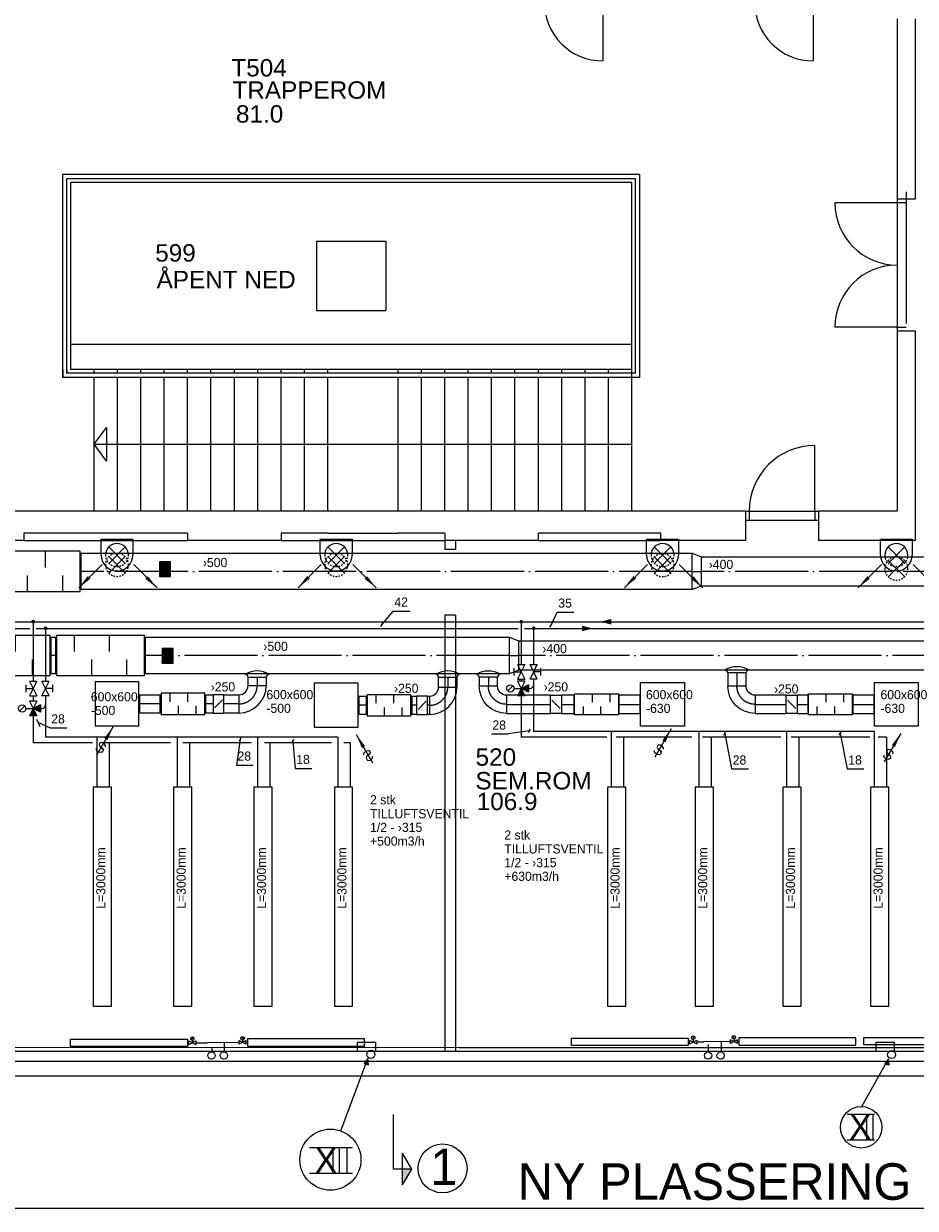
# Model space of a CAD drawing. Header units: millimetres. Extents: x 0 to 83248, y 0 to 52411.
# Tile 41 of 63: x 43549 to 55750, y 4443 to 20663. Entities that reach past the tile are written whole.
import ezdxf
from ezdxf.enums import TextEntityAlignment as Align

# ---------------------------------------------------------------- set-up
doc = ezdxf.new("R2010")
doc.units = ezdxf.units.MM
doc.header["$LTSCALE"] = 50
doc.header["$MEASUREMENT"] = 0
doc.header["$PDMODE"] = 1
for name, pattern in [('2V-CENT', [23, 20, -1.5, 0, -1.5]), ('V-GOMD', [0.8, 0.4, -0.4]), ('V-KU', [2, 1, 1]), ('V-V', [2, 1, 1])]:
    doc.linetypes.add(name, pattern=pattern)
doc.layers.get('0').update_dxf_attribs({"linetype": 'CONTINUOUS'})
for name, color, linetype in [('20605A200D001$0$832 Rominfo', 7, 'CONTINUOUS'), ('20605A200D001$0$A12-HEL1', 251, 'CONTINUOUS'), ('20605A200D001$0$A12-HEL2', 251, 'CONTINUOUS'), ('20605A200D001$0$A12-HEL3', 251, 'CONTINUOUS'), ('20605A200D001$0$A12-HEL4', 251, 'CONTINUOUS'), ('20605A200D001$0$A12-STI1', 251, 'CONTINUOUS'), ('20605A200D001$0$A24-HEL1', 251, 'CONTINUOUS'), ('20605A200D001$0$A24-HEL2', 251, 'CONTINUOUS'), ('20605A200D001$0$A24-HEL3', 251, 'CONTINUOUS'), ('20605A200D001$0$A26-STI1', 251, 'CONTINUOUS'), ('V060-', 3, 'CONTINUOUS'), ('V061-', 1, 'CONTINUOUS'), ('V070-', 3, 'CONTINUOUS'), ('V071-', 1, 'CONTINUOUS'), ('V090-', 2, 'CONTINUOUS'), ('V091', 1, 'CONTINUOUS'), ('V100-', 6, 'CONTINUOUS'), ('V101-', 1, 'CONTINUOUS'), ('V110', 1, 'CONTINUOUS'), ('V110-', 6, 'CONTINUOUS'), ('V111', 3, 'CONTINUOUS'), ('V111-', 1, 'CONTINUOUS')]:
    doc.layers.add(name, color=color, linetype=linetype)
doc.styles.add('20605A200D001$0$Arial', font='arial.ttf', dxfattribs={"height": 238.125})
doc.styles.add('FISO', font='fiso')
doc.styles.add('ISO', font='ISO')
doc.styles.add('SIMPLEX', font='SIMPLEX')

# ---------------------------------------------------------------- blocks, each defined once
blk = doc.blocks.new('VUN')
at = {"color": 0}
blk.add_circle((0, 0), 0.5, dxfattribs=at)
blk = doc.blocks.new('_SNITT2')
for p, q in [((-4.33, 2.5), (0, 5)), ((0, 5), (4.33, 2.5)), ((0, 5), (0, 0)), ((-4.33, 2.5), (4.33, 2.5)), ((0, 0), (15, 0))]:
    blk.add_line(p, q)
for points in [[(-4.33, 2.5), (0, 5), (-4.33, 2.5)], [(-4.33, 2.5), (0, 5), (0, 2.5)]]:
    blk.add_solid(points)
blk = doc.blocks.new('TLCG90', base_point=(0, 5))
at = {"color": 1, "linetype": 'V-GOMD'}
for p, q in [((-0.346, 5.346), (0.346, 4.654)), ((-0.346, 4.654), (0.346, 5.346))]:
    blk.add_line(p, q, dxfattribs=at)
blk = doc.blocks.new('V420', base_point=(455, 404.5))
blk.add_line((455, 404.5), (464, 404.5))
blk.add_solid([(455, 404.5), (459, 405), (459, 404)])
blk = doc.blocks.new('V421', base_point=(455.5, 404.5))
at = {"rotation": 180}
blk.add_blockref('V420', (464.5, 404.5), dxfattribs=at)
blk = doc.blocks.new('CCDIMF_500X400X125', base_point=(3096, 30301))
at = {"color": 0, "linetype": 'ByBlock'}
blk.add_line((3033, 30301), (3158, 30301), dxfattribs=at)
blk = doc.blocks.new('KCDIMF_500X400X125', base_point=(3096, 30301))
at = {"color": 0, "linetype": 'ByBlock'}
for p, q in [((3033, 30051), (3033, 30551)), ((3033, 30551), (3158, 30501)), ((3158, 30501), (3158, 30101)), ((3158, 30101), (3033, 30051))]:
    blk.add_line(p, q, dxfattribs=at)
blk = doc.blocks.new('3CDIMF_500X400X125', base_point=(3096, 30301))
for p in [(3033, 30301), (3158, 30301)]:
    blk.add_point(p)
at = {"color": 0, "linetype": 'ByBlock'}
blk.add_blockref('KCDIMF_500X400X125', (3096, 30301), dxfattribs=at)
at = {"color": 1, "linetype": '2V-CENT'}
blk.add_blockref('CCDIMF_500X400X125', (3096, 30301), dxfattribs=at)
at = {"style": 'SIMPLEX', "flags": 3}
blk.add_attdef('0', (3096, 30301), '', height=1, dxfattribs=at)
blk = doc.blocks.new('TAK_P', base_point=(16247.5, 22586.5))
for p, q in [((16248, 22587), (16247, 22587)), ((16247, 22587), (16247, 22586)), ((16248, 22586), (16248, 22587)), ((16247, 22586), (16248, 22586))]:
    blk.add_line(p, q)
blk = doc.blocks.new('C3A', base_point=(16246, 22590.5))
at = {"color": 0, "linetype": 'ByBlock'}
blk.add_line((16247, 22590.5), (16246, 22590.5), dxfattribs=at)
blk = doc.blocks.new('K3A', base_point=(16246, 22590.5))
at = {"color": 0, "linetype": 'ByBlock'}
for p, q in [((16246, 22591), (16247, 22591)), ((16247, 22591), (16247, 22590)), ((16247, 22590), (16246, 22590))]:
    blk.add_line(p, q, dxfattribs=at)
blk = doc.blocks.new('33A', base_point=(16246, 22590.5))
blk.add_point((16247, 22590.5))
at = {"color": 0, "linetype": 'ByBlock'}
blk.add_blockref('K3A', (16246, 22590.5), dxfattribs=at)
at = {"color": 1, "linetype": '2V-CENT'}
blk.add_blockref('C3A', (16246, 22590.5), dxfattribs=at)
at = {"style": 'SIMPLEX', "flags": 3}
blk.add_attdef('0', (16246, 22590.5), '', height=1, dxfattribs=at)
blk = doc.blocks.new('CBOJ90_PB', base_point=(86107, 31352))
at = {"color": 0, "linetype": 'ByBlock'}
blk.add_arc((86106, 31353), 1, 270, 360, dxfattribs=at)
blk = doc.blocks.new('KBOJ90_PB', base_point=(86107, 31352))
at = {"color": 0, "linetype": 'ByBlock'}
for p, q in [((86106.5, 31353), (86107.5, 31353)), ((86106, 31352.5), (86106, 31351.5))]:
    blk.add_line(p, q, dxfattribs=at)
for radius in [1.5, 0.5]:
    blk.add_arc((86106, 31353), radius, 270, 360, dxfattribs=at)
blk = doc.blocks.new('3BOJ90_PB', base_point=(86107, 31352))
for p in [(86107, 31353), (86106, 31352)]:
    blk.add_point(p)
at = {"color": 1, "linetype": '2V-CENT'}
blk.add_blockref('CBOJ90_PB', (86107, 31352), dxfattribs=at)
at = {"color": 0, "linetype": 'ByBlock'}
blk.add_blockref('KBOJ90_PB', (86107, 31352), dxfattribs=at)
at = {"style": 'ISO', "flags": 3}
blk.add_attdef('0', (86107, 31352), '', height=1, dxfattribs=at)
blk = doc.blocks.new('LD_P')
for p, q in [((-0.5, 0.5), (-0.5, -0.5)), ((0.5, 0.5), (-0.5, 0.5)), ((0.5, -0.5), (0.5, 0.5)), ((-0.5, -0.5), (0.5, -0.5))]:
    blk.add_line(p, q)
at = {"color": 1}
for p, q in [((-0.3, 0.5), (-0.3, 0.1)), ((0.1, 0.5), (0.1, 0.1)), ((-0.1, -0.5), (-0.1, -0.1)), ((0.3, -0.5), (0.3, -0.1))]:
    blk.add_line(p, q, dxfattribs=at)
blk = doc.blocks.new('KSP_P', base_point=(16239.5, 22597.5))
at = {"color": 0, "linetype": 'ByBlock'}
for p, q in [((16240, 22598), (16239, 22598)), ((16239, 22598), (16239, 22597)), ((16240, 22597), (16240, 22598)), ((16239, 22597), (16240, 22597))]:
    blk.add_line(p, q, dxfattribs=at)
blk = doc.blocks.new('2SP_P', base_point=(16239.5, 22597.5))
for p in [(16239, 22597.5), (16240, 22597.5)]:
    blk.add_point(p)
at = {"color": 0, "linetype": 'ByBlock'}
blk.add_blockref('KSP_P', (16239.5, 22597.5), dxfattribs=at)
at = {"style": 'SIMPLEX', "flags": 3}
blk.add_attdef('0', (16239.5, 22597.5), '', height=1, dxfattribs=at)
blk = doc.blocks.new('SPJALL', base_point=(16229, 22594))
at = {"color": 1}
blk.add_line((16228.625, 22593.625), (16229.375, 22594.375), dxfattribs=at)
at = {"color": 1, "const_width": 0.075}
blk.add_lwpolyline([(16229, 22594.0375, -1), (16229, 22593.9625, -1), (16229, 22594.0375, -1)], format="xyb", dxfattribs=at)
blk = doc.blocks.new('V422', base_point=(16230, 22585))
blk.add_blockref('V420', (16230, 22585))
at = {"style": 'SIMPLEX'}
blk.add_text('s', height=4, rotation=90, dxfattribs=at).set_placement((16238, 22585), align=Align.CENTER)
blk = doc.blocks.new('VF')
at = {"color": 0, "const_width": 0.5}
blk.add_lwpolyline([(-0.25, 0, 1), (0.25, 0, 1)], format="xyb", close=True, dxfattribs=at)
blk = doc.blocks.new('*X308')
at = {"color": 0}
for p, q in [((52042, 22945), (52338, 23241)), ((52042, 22954), (52329, 23241)), ((52042, 22963), (52320, 23241)), ((52042, 22971), (52312, 23241)), ((52042, 22980), (52303, 23241)), ((52042, 22989), (52294, 23241)), ((52042, 22998), (52285, 23241)), ((52042, 23007), (52276, 23241)), ((52042, 23016), (52267, 23241)), ((52042, 23024), (52259, 23241)), ((52042, 23033), (52250, 23241)), ((52042, 23042), (52241, 23241)), ((52042, 23051), (52232, 23241)), ((52042, 23060), (52223, 23241)), ((52042, 23069), (52214, 23241)), ((52042, 23077), (52205, 23241)), ((52042, 23086), (52197, 23241)), ((52042, 23095), (52188, 23241)), ((52042, 23104), (52179, 23241)), ((52042, 23113), (52170, 23241)), ((52042, 23122), (52161, 23241)), ((52042, 23130), (52152, 23241)), ((52042, 23139), (52144, 23241)), ((52042, 23148), (52135, 23241)), ((52042, 23157), (52126, 23241)), ((52042, 23166), (52117, 23241)), ((52042, 23175), (52108, 23241)), ((52042, 23183), (52099, 23241)), ((52042, 23192), (52091, 23241)), ((52042, 23201), (52082, 23241)), ((52042, 23210), (52073, 23241)), ((52042, 23219), (52064, 23241)), ((52042, 23228), (52055, 23241)), ((52042, 23237), (52046, 23241)), ((52047, 22941), (52347, 23241)), ((52056, 22941), (52356, 23241)), ((52065, 22941), (52365, 23241)), ((52073, 22941), (52373, 23241)), ((52082, 22941), (52382, 23241)), ((52091, 22941), (52391, 23241)), ((52100, 22941), (52400, 23241)), ((52109, 22941), (52409, 23241)), ((52118, 22941), (52418, 23241)), ((52126, 22941), (52426, 23241)), ((52135, 22941), (52435, 23241)), ((52144, 22941), (52442, 23239)), ((52153, 22941), (52442, 23230)), ((52162, 22941), (52442, 23221)), ((52171, 22941), (52442, 23212)), ((52179, 22941), (52442, 23203)), ((52188, 22941), (52442, 23195)), ((52197, 22941), (52442, 23186)), ((52206, 22941), (52442, 23177)), ((52215, 22941), (52442, 23168)), ((52224, 22941), (52442, 23159)), ((52233, 22941), (52442, 23150)), ((52241, 22941), (52442, 23142)), ((52250, 22941), (52442, 23133)), ((52259, 22941), (52442, 23124)), ((52268, 22941), (52442, 23115)), ((52277, 22941), (52442, 23106)), ((52286, 22941), (52442, 23097)), ((52294, 22941), (52442, 23089)), ((52303, 22941), (52442, 23080)), ((52312, 22941), (52442, 23071)), ((52321, 22941), (52442, 23062)), ((52330, 22941), (52442, 23053)), ((52339, 22941), (52442, 23044)), ((52347, 22941), (52442, 23035)), ((52356, 22941), (52442, 23027)), ((52365, 22941), (52442, 23018)), ((52374, 22941), (52442, 23009)), ((52383, 22941), (52442, 23000)), ((52392, 22941), (52442, 22991)), ((52400, 22941), (52442, 22982)), ((52409, 22941), (52442, 22974)), ((52418, 22941), (52442, 22965)), ((52427, 22941), (52442, 22956)), ((52436, 22941), (52442, 22947))]:
    blk.add_line(p, q, dxfattribs=at)
blk = doc.blocks.new('20605A200D001')
at = {"layer": '20605A200D001$0$A12-HEL1', "color": 7, "linetype": 'Continuous', "lineweight": 0}
for points in [[(66942, 18623), (66942, 17823)], [(69822, 18623), (69822, 17823)], [(59553, 13490), (59553, 16267)], [(67449, 16267), (59553, 16267)], [(67449, 13490), (67449, 16267)], [(59610, 13547), (59610, 16210)], [(67392, 16210), (59610, 16210)], [(67392, 13547), (67392, 16210)], [(70969, 15948), (70969, 14058)], [(67449, 13490), (59553, 13490)], [(67392, 13547), (59610, 13547)], [(63586, 4264), (63586, 4389)], [(63586, 4389), (63836, 4389)], [(63836, 4264), (63836, 4389)], [(70686, 4264), (70686, 4389)], [(70686, 4389), (70936, 4389)], [(70936, 4264), (70936, 4389)]]:
    blk.add_lwpolyline(points, dxfattribs=at)
for centre in [(66942, 18623), (69822, 18623)]:
    blk.add_arc(centre, 800, 179.9999, 270, dxfattribs=at)
at = {"layer": '20605A200D001$0$A12-HEL2', "color": 7}
blk.add_lwpolyline([(60153, 12574), (60153, 12344), (59981, 12574), (60153, 12804)], close=True, dxfattribs=at)
blk.add_lwpolyline([(59981, 12574), (67341, 12574)], dxfattribs=at)
at = {"layer": '20605A200D001$0$A12-HEL3', "color": 7}
for points in [[(59981, 13547), (59981, 13598)], [(59981, 11658), (59981, 13490)], [(60301, 13547), (60301, 13598)], [(60301, 11658), (60301, 13490)], [(60621, 13547), (60621, 13598)], [(60621, 11658), (60621, 13490)], [(60941, 13547), (60941, 13598)], [(60941, 11658), (60941, 13490)], [(61261, 13547), (61261, 13598)], [(61261, 11658), (61261, 13490)], [(61581, 13547), (61581, 13598)], [(61581, 11658), (61581, 13490)], [(61901, 13547), (61901, 13598)], [(61901, 11658), (61901, 13490)], [(62221, 13547), (62221, 13598)], [(62221, 11658), (62221, 13490)], [(62541, 13547), (62541, 13598)], [(62541, 11658), (62541, 13490)], [(62861, 13547), (62861, 13598)], [(62861, 11658), (62861, 13490)], [(63181, 13547), (63181, 13598)], [(63181, 11658), (63181, 13490)], [(64141, 13547), (64141, 13598)], [(64141, 11658), (64141, 13490)], [(64461, 13547), (64461, 13598)], [(64461, 11658), (64461, 13490)], [(64781, 13547), (64781, 13598)], [(64781, 11658), (64781, 13490)], [(65101, 13547), (65101, 13598)], [(65101, 11658), (65101, 13490)], [(65421, 13547), (65421, 13598)], [(65421, 11658), (65421, 13490)], [(65741, 13547), (65741, 13598)], [(65741, 11658), (65741, 13490)], [(66061, 13547), (66061, 13598)], [(66061, 11658), (66061, 13490)], [(66381, 13547), (66381, 13598)], [(66381, 11658), (66381, 13490)], [(66701, 13547), (66701, 13598)], [(66701, 11658), (66701, 13490)], [(67021, 13547), (67021, 13598)], [(67021, 11658), (67021, 13490)], [(46461, 4264), (78129, 4264)]]:
    blk.add_lwpolyline(points, dxfattribs=at)
at = {"layer": '20605A200D001$0$A12-HEL4', "color": 7}
for points in [[(70969, 18398), (70969, 15928)], [(71219, 18398), (71219, 15928)], [(59661, 13598), (59661, 16158)], [(67341, 16158), (59661, 16158)], [(67341, 13598), (67341, 16158)], [(71219, 15928), (70969, 15928)], [(70969, 14128), (70969, 11658)], [(70969, 14128), (71219, 14128)], [(71219, 14128), (71219, 11258)], [(67341, 13598), (59661, 13598)], [(67341, 11658), (67341, 13598)], [(68896, 11658), (58561, 11658)], [(68896, 11658), (68896, 11258)], [(70969, 11658), (69896, 11658)], [(69896, 11658), (69896, 11258)], [(61261, 11358), (59021, 11358)], [(59021, 11358), (59021, 11258)], [(61261, 11358), (61261, 11258)], [(63181, 11358), (62541, 11358)], [(62541, 11358), (62541, 11258)], [(63181, 11358), (64141, 11358)], [(64781, 11358), (64141, 11358)], [(64781, 11358), (64781, 11258)], [(67736, 11358), (66061, 11358)], [(66061, 11258), (66061, 11358)], [(67736, 11258), (67736, 11358)], [(59021, 11258), (58561, 11258)], [(62541, 11258), (61261, 11258)], [(66061, 11258), (64781, 11258)], [(68896, 11258), (67736, 11258)], [(71219, 11258), (69896, 11258)], [(46461, 4128), (78263, 4128)], [(46461, 3928), (78461, 3928)]]:
    blk.add_lwpolyline(points, dxfattribs=at)
at = {"layer": '20605A200D001$0$A12-STI1', "color": 7, "linetype": 'Continuous', "lineweight": 0}
blk.add_lwpolyline([(67341, 13939), (59661, 13939)], dxfattribs=at)
at = {"layer": '20605A200D001$0$A24-HEL1', "color": 7}
for points in [[(71095, 16028), (71095, 14228)], [(70969, 15878), (70119, 15878)], [(71094, 15878), (70969, 15878)], [(70969, 14178), (70119, 14178)], [(70969, 14178), (71094, 14178)], [(59553, 13598), (59553, 13490)], [(59610, 13598), (59610, 13547)], [(69846, 11658), (69846, 12558)], [(68896, 11658), (69896, 11658)], [(68896, 11533), (69896, 11533)], [(68946, 11658), (68946, 11533)], [(69846, 11658), (69846, 11533)], [(56731, 4320), (64976, 4314)], [(64976, 4314), (72419, 4314)]]:
    blk.add_lwpolyline(points, dxfattribs=at)
for centre, radius, start, end in [((70969, 15878), 850, 180.0004, 270), ((70969, 14178), 850, 90, 179.9995), ((69846, 11658), 900, 90, 179.9993)]:
    blk.add_arc(centre, radius, start, end, dxfattribs=at)
at = {"layer": '20605A200D001$0$A24-HEL2', "color": 7}
for points in [[(64781, 11258), (64781, 11133)], [(64926, 11258), (64926, 11133)], [(64926, 11133), (64781, 11133)], [(64926, 10233), (64781, 10233)], [(64781, 10233), (64781, 4264)], [(64926, 10233), (64926, 4264)]]:
    blk.add_lwpolyline(points, dxfattribs=at)
at = {"layer": '20605A200D001$0$A24-HEL3', "color": 7}
for points in [[(59021, 11258), (61261, 11258)], [(62541, 11258), (64781, 11258)], [(66061, 11258), (67736, 11258)]]:
    blk.add_lwpolyline(points, dxfattribs=at)
at = {"layer": '20605A200D001$0$A26-STI1', "color": 7}
for points in [[(63026, 15353), (63026, 14403)], [(63026, 15353), (63976, 15353)], [(63976, 15353), (63976, 14403)], [(63026, 14403), (63976, 14403)]]:
    blk.add_lwpolyline(points, dxfattribs=at)
at = {"layer": '20605A200D001$0$832 Rominfo', "color": 7, "style": '20605A200D001$0$Arial'}
for s, p in [('T504', (61860, 17610)), ('TRAPPEROM', (61875, 17305)), ('81.0', (61923, 16978)), ('599', (60818, 15075)), ('ÅPENT NED', (60837, 14710)), ('520', (65202, 8172)), ('SEM.ROM', (65200, 7848)), ('106.9', (65217, 7564))]:
    blk.add_text(s, height=238.1, dxfattribs=at).set_placement(p)

msp = doc.modelspace()

# ---------------------------------------------------------------- linework, layer by layer
at = {"layer": 'V060-', "linetype": 'Continuous'}
for p, q in [((44331.85, 13413.58), (52696.02, 13413.58)), ((52819.05, 13363.02), (57733.96, 13363.02)), ((52696.02, 12913.58), (44331.85, 12913.58)), ((57733.96, 12963.02), (52819.05, 12963.02)), ((43920.57, 12262.7), (43989.55, 12262.7)), ((45209.55, 12262.7), (50198.4, 12262.7)), ((50322.4, 12212.15), (56437.71, 12212.15)), ((43989.55, 11762.7), (43920.57, 11762.7)), ((50198.4, 11762.7), (45209.55, 11762.7)), ((46618.64, 11599.6), (46618.64, 11715.21)), ((46868.64, 11715.21), (46868.64, 11599.6)), ((49227.01, 11580.04), (49227.01, 11715.16)), ((49477.01, 11715.16), (49477.01, 11580.04)), ((49782.24, 11714.86), (49782.24, 11593.05)), ((50032.24, 11593.05), (50032.24, 11714.86)), ((56437.71, 11812.15), (50322.4, 11812.15)), ((53183.95, 11772.41), (53183.95, 11593.05)), ((53433.95, 11593.05), (53433.95, 11772.41)), ((45134.26, 11474.6), (45418.33, 11474.6)), ((46038.33, 11474.6), (46139.11, 11474.6)), ((46289.11, 11474.6), (46493.64, 11474.6)), ((48134.26, 11455.04), (48237.78, 11455.04)), ((48857.78, 11455.04), (48926.07, 11455.04)), ((49076.07, 11455.04), (49102.06, 11455.04)), ((50756.62, 11468.05), (50157.18, 11468.05)), ((51077.57, 11468.05), (50906.62, 11468.05)), ((51981.63, 11468.05), (51697.57, 11468.05)), ((53982.93, 11468.05), (53558.9, 11468.05)), ((54277.57, 11468.05), (54132.93, 11468.05)), ((55181.63, 11468.05), (54897.57, 11468.05)), ((45418.33, 11224.6), (45134.26, 11224.6)), ((46139.11, 11224.6), (46038.33, 11224.6)), ((46493.64, 11224.6), (46289.11, 11224.6)), ((48237.78, 11205.04), (48134.26, 11205.04)), ((48926.07, 11205.04), (48857.78, 11205.04)), ((49102.06, 11205.04), (49076.07, 11205.04)), ((50157.18, 11218.05), (50756.62, 11218.05)), ((50906.62, 11218.05), (51077.57, 11218.05)), ((51697.57, 11218.05), (51981.63, 11218.05)), ((53558.9, 11218.05), (53982.93, 11218.05)), ((54132.93, 11218.05), (54277.57, 11218.05)), ((54897.57, 11218.05), (55181.63, 11218.05))]:
    msp.add_line(p, q, dxfattribs=at)
at = {"layer": 'V060-', "color": 1, "linetype": '2V-CENT'}
for p, q in [((52696.02, 13163.58), (44331.85, 13163.58)), ((57733.96, 13163.02), (52819.05, 13163.02)), ((43989.55, 12012.7), (43920.57, 12012.7)), ((50198.4, 12012.7), (45209.55, 12012.7)), ((56437.71, 12012.15), (50322.4, 12012.15)), ((46743.64, 11715.21), (46743.64, 11599.6)), ((49352.01, 11715.16), (49352.01, 11580.04)), ((49907.24, 11714.86), (49907.24, 11593.05)), ((53308.95, 11772.41), (53308.95, 11593.05)), ((45418.33, 11349.6), (45134.26, 11349.6)), ((46139.11, 11349.6), (46038.33, 11349.6)), ((46493.64, 11349.6), (46289.11, 11349.6)), ((48237.78, 11330.04), (48134.26, 11330.04)), ((48926.07, 11330.04), (48857.78, 11330.04)), ((49102.06, 11330.04), (49076.07, 11330.04)), ((50157.18, 11343.05), (50756.62, 11343.05)), ((50906.62, 11343.05), (51077.57, 11343.05)), ((51697.57, 11343.05), (51981.63, 11343.05)), ((53558.9, 11343.05), (53982.93, 11343.05)), ((54132.93, 11343.05), (54277.57, 11343.05)), ((54897.57, 11343.05), (55181.63, 11343.05))]:
    msp.add_line(p, q, dxfattribs=at)
at = {"layer": 'V060-'}
for p, q in [((46618.64, 11715.21), (46868.64, 11715.21)), ((49227.01, 11715.16), (49477.01, 11715.16)), ((50032.24, 11714.86), (49782.24, 11714.86)), ((53433.95, 11772.41), (53183.95, 11772.41))]:
    msp.add_line(p, q, dxfattribs=at)
for points in [[(45555.53, 13093.25), (45555.53, 13293.25), (45405.53, 13293.25), (45405.53, 13093.25)], [(45593.75, 11909.15), (45593.75, 12109.15), (45443.75, 12109.15), (45443.75, 11909.15)]]:
    msp.add_lwpolyline(points, close=True, dxfattribs=at)
for centre, radius, start, end in [((44824.96, 13387.49), 157.5, 0.00007, 180.00007), ((47824.96, 13387.49), 157.5, 0.00007, 180.00007), ((52290.93, 13387.49), 157.5, 0.00007, 180.00007), ((55490.93, 13387.49), 157.5, 0.00007, 180.00007), ((53308.95, 11514.98), 342.2, 61.540791, 118.459209), ((46743.64, 11457.77), 342.2, 61.540791, 118.459209), ((46565.71, 11707.2), 53.53, 8.601678, 73.88992), ((46921.56, 11707.2), 53.53, 106.11008, 171.398322), ((49352.01, 11457.72), 342.2, 61.540791, 118.459209), ((49174.08, 11707.15), 53.53, 8.601678, 73.88992), ((49529.93, 11707.15), 53.53, 106.11008, 171.398322), ((49907.24, 11457.43), 342.2, 61.540791, 118.459209), ((49729.31, 11706.86), 53.53, 8.601678, 73.88992), ((50085.16, 11706.86), 53.53, 106.11008, 171.398322), ((53131.03, 11764.4), 53.53, 8.601678, 73.88992), ((53486.88, 11764.4), 53.53, 106.11008, 171.398322)]:
    msp.add_arc(centre, radius, start, end, dxfattribs=at)
at = {"layer": 'V060-', "linetype": 'V-GOMD'}
for centre, start, end in [((44824.96, 13252.7), 0.00007, 180.00007), ((44824.96, 13387.49), 179.99993, 359.99993), ((47824.96, 13252.7), 0.00007, 180.00007), ((47824.96, 13387.49), 179.99993, 359.99993), ((52290.93, 13249.19), 0.00007, 180.00007), ((52290.93, 13387.49), 179.99993, 359.99993), ((55490.93, 13387.49), 179.99993, 359.99993), ((55490.93, 13200.95), 0.00007, 180.00007), ((44824.96, 13252.7), 179.99993, 359.99993), ((47824.96, 13252.7), 179.99993, 359.99993), ((52290.93, 13249.19), 179.99993, 359.99993), ((55490.93, 13200.95), 179.99993, 359.99993)]:
    msp.add_arc(centre, 157.5, start, end, dxfattribs=at)
at = {"layer": 'V070-'}
for p, q in [((44607.46, 13387.49), (44607.46, 13605.49)), ((44607.46, 13605.49), (45042.46, 13605.49)), ((45042.46, 13605.49), (45042.46, 13387.49)), ((47607.46, 13387.49), (47607.46, 13605.49)), ((47607.46, 13605.49), (48042.46, 13605.49)), ((48042.46, 13605.49), (48042.46, 13387.49)), ((52073.43, 13387.49), (52073.43, 13605.49)), ((52073.43, 13605.49), (52508.43, 13605.49)), ((52508.43, 13605.49), (52508.43, 13387.49)), ((55273.43, 13387.49), (55273.43, 13605.49)), ((55273.43, 13605.49), (55708.43, 13605.49)), ((55708.43, 13605.49), (55708.43, 13387.49))]:
    msp.add_line(p, q, dxfattribs=at)
for centre in [(44824.96, 13387.49), (47824.96, 13387.49), (52290.93, 13387.49), (55490.93, 13387.49)]:
    msp.add_arc(centre, 217.5, 180, 360, dxfattribs=at)
at = {"layer": 'V091'}
for p, q in [((47889.69, 5501.65), (48255.86, 6493.46)), ((48255.86, 6493.46), (48206.93, 6424.93)), ((48265.65, 6408.61), (48255.86, 6493.46)), ((55016.05, 5836.15), (55382.22, 6490.08)), ((55382.22, 6490.08), (55333.29, 6421.54)), ((55392.01, 6405.22), (55382.22, 6490.08)), ((48206.93, 6424.93), (48265.65, 6408.61)), ((55333.29, 6421.54), (55392.01, 6405.22))]:
    msp.add_line(p, q, dxfattribs=at)
at = {"layer": 'V091', "color": 3}
for p, q in [((54819.58, 5732.58), (55193.34, 5732.58)), ((55083.61, 5732.58), (55083.61, 5382.13)), ((55170.61, 5732.58), (55170.61, 5382.13)), ((54819.58, 5382.13), (55193.34, 5382.13)), ((47460.89, 5273.65), (48046.1, 5273.65)), ((47777.36, 5273.65), (47777.36, 4923.2)), ((47867.39, 5273.65), (47867.39, 4923.2)), ((47971.07, 5273.65), (47971.07, 4923.2)), ((47460.89, 4923.2), (48046.1, 4923.2))]:
    msp.add_line(p, q, dxfattribs=at)
at = {"layer": 'V091'}
msp.add_circle((55009.53, 5552.21), 283.79, dxfattribs=at)
at = {"layer": 'V091', "color": 1}
msp.add_circle((47745.95, 5109.13), 418.02, dxfattribs=at)
at = {"layer": 'V091'}
for points in [[(48206.93, 6424.93), (48265.65, 6408.61), (48255.86, 6493.46)], [(55333.29, 6421.54), (55392.01, 6405.22), (55382.22, 6490.08)]]:
    msp.add_solid(points, dxfattribs=at)
at = {"layer": 'V100-', "linetype": 'V-V'}
for p, q in [((45806.32, 6709.98), (45788.55, 6709.98)), ((45906.32, 6709.98), (46057.38, 6709.98)), ((46493.77, 6713.3), (46057.38, 6709.98)), ((46290.14, 6711.75), (46290.14, 6585.5)), ((46593.77, 6713.3), (46611.54, 6713.3)), ((52661.39, 6721.58), (52643.62, 6721.58)), ((52761.39, 6721.58), (52854.58, 6721.58)), ((53216.56, 6724.9), (52854.58, 6721.58)), ((52916.04, 6686.2), (52916.04, 6584.7)), ((53090.9, 6723.75), (53090.9, 6584.7)), ((53316.56, 6724.9), (53334.33, 6724.9)), ((46120.84, 6647.91), (46120.84, 6585.5))]:
    msp.add_line(p, q, dxfattribs=at)
at = {"layer": 'V100-', "color": 1}
for p, q in [((45806.32, 6684.98), (45806.32, 6734.98)), ((45806.32, 6734.98), (45906.32, 6684.98)), ((45806.32, 6684.98), (45906.32, 6734.98)), ((45838.64, 6749.16), (45873.99, 6784.52)), ((45856.32, 6741.84), (45856.32, 6709.98)), ((45906.32, 6734.98), (45906.32, 6684.98)), ((46593.77, 6688.3), (46493.77, 6738.3)), ((46593.77, 6738.3), (46493.77, 6688.3)), ((46493.77, 6738.3), (46493.77, 6688.3)), ((46561.45, 6752.48), (46526.09, 6787.84)), ((46543.77, 6745.16), (46543.77, 6713.3)), ((46593.77, 6688.3), (46593.77, 6738.3)), ((52661.39, 6696.58), (52761.39, 6746.58)), ((52661.39, 6746.58), (52761.39, 6696.58)), ((52661.39, 6696.58), (52661.39, 6746.58)), ((52693.71, 6760.76), (52729.07, 6796.12)), ((52711.39, 6753.44), (52711.39, 6721.58)), ((52761.39, 6746.58), (52761.39, 6696.58)), ((53316.56, 6699.9), (53216.56, 6749.9)), ((53316.56, 6749.9), (53216.56, 6699.9)), ((53216.56, 6749.9), (53216.56, 6699.9)), ((53284.24, 6764.08), (53248.89, 6799.44)), ((53266.56, 6756.76), (53266.56, 6724.9)), ((53316.56, 6699.9), (53316.56, 6749.9))]:
    msp.add_line(p, q, dxfattribs=at)
at = {"layer": 'V100-'}
msp.add_line((42816.34, 4442.74), (66368.43, 4442.74), dxfattribs=at)
at = {"layer": 'V100-', "color": 1}
for points in [[(45788.55, 6759.98), (45788.55, 6659.98), (44188.55, 6659.98), (44188.55, 6759.98)], [(46611.54, 6763.3), (46611.54, 6663.3), (48211.54, 6663.3), (48211.54, 6763.3)], [(52643.62, 6771.58), (52643.62, 6671.58), (51043.62, 6671.58), (51043.62, 6771.58)], [(53334.33, 6774.9), (53334.33, 6674.9), (54934.33, 6674.9), (54934.33, 6774.9)], [(56645.22, 6780.56), (56645.22, 6680.56), (55045.22, 6680.56), (55045.22, 6780.56)]]:
    msp.add_lwpolyline(points, close=True, dxfattribs=at)
for centre in [(45856.32, 6766.84), (46543.77, 6770.16), (52711.39, 6778.44), (53266.56, 6781.76)]:
    msp.add_circle(centre, 25, dxfattribs=at)
at = {"layer": 'V100-', "color": 3}
msp.add_circle((49280.61, 4988.71), 334.87, dxfattribs=at)
at = {"layer": 'V110'}
for points in [[(44499.99, 10208.61), (44499.99, 7208.61), (44749.99, 7208.61), (44749.99, 10208.61)], [(45599.99, 10208.61), (45599.99, 7208.61), (45849.99, 7208.61), (45849.99, 10208.61)], [(46699.99, 10208.61), (46699.99, 7208.61), (46949.99, 7208.61), (46949.99, 10208.61)], [(47799.99, 10208.61), (47799.99, 7208.61), (48049.99, 7208.61), (48049.99, 10208.61)], [(51537.81, 10208.61), (51537.81, 7208.61), (51787.81, 7208.61), (51787.81, 10208.61)], [(52737.81, 10208.61), (52737.81, 7208.61), (52987.81, 7208.61), (52987.81, 10208.61)], [(53937.81, 10208.61), (53937.81, 7208.61), (54187.81, 7208.61), (54187.81, 10208.61)], [(55137.81, 10208.61), (55137.81, 7208.61), (55387.81, 7208.61), (55387.81, 10208.61)]]:
    msp.add_lwpolyline(points, close=True, dxfattribs=at)
at = {"layer": 'V110-', "linetype": 'V-KU'}
for p, q in [((40556.3, 12381.51), (43633.91, 12381.51)), ((40654.3, 12474.03), (43653.87, 12474.03)), ((43677.66, 12474.03), (43677.66, 11660.19)), ((43703.74, 12474.03), (50332.52, 12474.03)), ((43721.41, 12381.51), (43823.33, 12381.51)), ((43846.96, 12382.69), (43846.96, 11660.19)), ((43872.98, 12381.51), (50314.12, 12381.51)), ((50357.87, 12474.03), (50357.87, 11889.7)), ((50382.5, 12474.03), (57080.31, 12474.03)), ((50401.62, 12381.51), (50503.11, 12381.51)), ((50527.17, 12384.6), (50527.17, 11889.7)), ((50552.54, 12381.51), (57156.79, 12381.51)), ((50357.87, 11689.7), (50357.87, 11661.87)), ((50527.17, 11689.7), (50527.17, 10969.28)), ((43677.66, 11460.19), (43677.66, 11387.31)), ((43846.96, 11460.19), (43846.96, 10892.99)), ((50357.87, 11461.87), (50357.87, 10892.79)), ((43677.66, 11187.31), (43677.66, 10816.5)), ((47848.76, 10892.99), (43846.96, 10892.99)), ((44548.76, 10892.99), (44548.76, 10208.61)), ((45648.76, 10892.99), (45648.76, 10208.61)), ((46748.76, 10892.99), (46748.76, 10208.61)), ((47848.76, 10892.99), (47848.76, 10208.61)), ((51528.96, 10892.79), (50357.87, 10892.79)), ((55186.57, 10969.28), (50527.17, 10969.28)), ((51586.57, 10969.28), (51586.57, 10208.61)), ((52690.54, 10892.79), (51657.5, 10892.79)), ((51755.87, 10892.79), (51755.87, 10208.61)), ((52786.57, 10969.28), (52786.57, 10208.61)), ((53908.45, 10892.79), (52838.05, 10892.79)), ((52955.87, 10892.79), (52955.87, 10208.61)), ((53986.57, 10969.28), (53986.57, 10208.61)), ((55129.44, 10892.79), (54052.6, 10892.79)), ((54155.87, 10892.79), (54155.87, 10208.61)), ((55186.57, 10969.28), (55186.57, 10208.61)), ((55355.87, 10892.79), (55241.57, 10892.79)), ((55355.87, 10892.79), (55355.87, 10208.61)), ((44489.56, 10816.5), (43677.66, 10816.5)), ((45557.59, 10816.5), (44618.1, 10816.5)), ((44718.06, 10816.5), (44718.06, 10208.61)), ((46659.81, 10816.5), (45724.25, 10816.5)), ((45818.06, 10816.5), (45818.06, 10208.61)), ((47758.59, 10816.5), (46845, 10816.5)), ((46918.06, 10816.5), (46918.06, 10208.61)), ((48018.06, 10816.5), (47931.44, 10816.5)), ((48018.06, 10816.5), (48018.06, 10208.61))]:
    msp.add_line(p, q, dxfattribs=at)
at = {"layer": 'V110-', "color": 1}
for p, q in [((50307.87, 11889.7), (50407.87, 11889.7)), ((50407.87, 11889.7), (50307.87, 11689.7)), ((50307.87, 11889.7), (50407.87, 11689.7)), ((50477.17, 11889.7), (50577.17, 11889.7)), ((50477.17, 11689.7), (50577.17, 11889.7)), ((50577.17, 11689.7), (50477.17, 11889.7)), ((50257.87, 11839.7), (50257.87, 11739.7)), ((50257.87, 11789.7), (50357.87, 11789.7)), ((50307.87, 11689.7), (50407.87, 11689.7)), ((50577.17, 11689.7), (50477.17, 11689.7)), ((50627.17, 11789.7), (50527.17, 11789.7)), ((50627.17, 11739.7), (50627.17, 11839.7)), ((43577.66, 11610.19), (43577.66, 11510.19)), ((43577.66, 11560.19), (43677.66, 11560.19)), ((43627.66, 11660.19), (43727.66, 11660.19)), ((43727.66, 11660.19), (43627.66, 11460.19)), ((43627.66, 11660.19), (43727.66, 11460.19)), ((43796.96, 11660.19), (43896.96, 11660.19)), ((43796.96, 11460.19), (43896.96, 11660.19)), ((43896.96, 11460.19), (43796.96, 11660.19)), ((43946.96, 11560.19), (43846.96, 11560.19)), ((43946.96, 11510.19), (43946.96, 11610.19)), ((50243.23, 11597.22), (50172.52, 11526.51)), ((50257.87, 11561.87), (50357.87, 11561.87)), ((50407.87, 11661.87), (50307.87, 11661.87)), ((50407.87, 11661.87), (50307.87, 11461.87)), ((50307.87, 11661.87), (50407.87, 11461.87)), ((50457.87, 11611.87), (50357.87, 11561.87)), ((50457.87, 11511.87), (50357.87, 11561.87)), ((50457.87, 11611.87), (50457.87, 11511.87)), ((43627.66, 11460.19), (43727.66, 11460.19)), ((43727.66, 11387.31), (43627.66, 11387.31)), ((43727.66, 11387.31), (43627.66, 11187.31)), ((43627.66, 11387.31), (43727.66, 11187.31)), ((43896.96, 11460.19), (43796.96, 11460.19)), ((50407.87, 11461.87), (50307.87, 11461.87)), ((43563.01, 11322.67), (43492.3, 11251.96)), ((43577.66, 11287.31), (43677.66, 11287.31)), ((43777.66, 11337.31), (43677.66, 11287.31)), ((43777.66, 11237.31), (43677.66, 11287.31)), ((43777.66, 11337.31), (43777.66, 11237.31)), ((43727.66, 11187.31), (43627.66, 11187.31))]:
    msp.add_line(p, q, dxfattribs=at)
at = {"layer": 'V110-', "linetype": 'V-V'}
for p, q in [((50457.87, 11561.87), (50477.17, 11561.87)), ((43777.66, 11287.31), (43796.96, 11287.31))]:
    msp.add_line(p, q, dxfattribs=at)
at = {"layer": 'V110-'}
for points in [[(51438.29, 12474.03, 0, 75, 0), (51588.29, 12474.03, 75, 75, 0)], [(51340.29, 12381.51, 0, 75, 0), (51190.29, 12381.51, 75, 75, 0)]]:
    msp.add_lwpolyline(points, format="xyseb", dxfattribs=at)
at = {"layer": 'V110-', "color": 1}
for centre in [(50207.87, 11561.87), (43527.66, 11287.31)]:
    msp.add_circle(centre, 50, dxfattribs=at)
at = {"layer": 'V110-', "linetype": 'V-V'}
for centre in [(50477.17, 11611.87), (43796.96, 11337.31)]:
    msp.add_arc(centre, 50, 270, 360, dxfattribs=at)
at = {"layer": 'V110-'}
for points in [[(50407.87, 11461.87), (50307.87, 11461.87), (50357.87, 11561.87)], [(50457.87, 11611.87), (50457.87, 11511.87), (50357.87, 11561.87)], [(43727.66, 11187.31), (43627.66, 11187.31), (43677.66, 11287.31)], [(43777.66, 11337.31), (43777.66, 11237.31), (43677.66, 11287.31)]]:
    msp.add_solid(points, dxfattribs=at)
at = {"layer": 'V111-'}
for p, q in [((48450.54, 12431.82), (48606.53, 12621.06)), ((48606.53, 12621.06), (48835.03, 12621.06)), ((50763.05, 12420.43), (50849.71, 12607.27)), ((50849.71, 12607.27), (51078.21, 12607.27)), ((48438.04, 12410.16), (48463.04, 12453.47)), ((50750.55, 12398.77), (50775.55, 12442.08)), ((43723.69, 11138.28), (43771.31, 11041.42)), ((43743.04, 11098.77), (43911.26, 11021.2)), ((43911.26, 11021.2), (44139.75, 11021.2)), ((46500.25, 10845.63), (46525.25, 10888.93)), ((47221.25, 10824.4), (47246.25, 10867.7)), ((49948.22, 10937.27), (50176.71, 10937.27)), ((50469.33, 10980.62), (50176.71, 10937.27)), ((50456.83, 10958.97), (50481.83, 11002.27)), ((53128.86, 10921.92), (53153.86, 10965.22)), ((53141.36, 10943.57), (53236.7, 10458.64)), ((54709.85, 10921.92), (54734.85, 10965.22)), ((54722.35, 10943.57), (54817.68, 10458.64)), ((46512.75, 10867.28), (46460.16, 10512.1)), ((47233.75, 10846.05), (47263.81, 10466)), ((46460.16, 10512.1), (46688.66, 10512.1)), ((47263.81, 10466), (47492.31, 10466)), ((53236.7, 10458.64), (53465.19, 10458.64)), ((54817.68, 10458.64), (55046.18, 10458.64))]:
    msp.add_line(p, q, dxfattribs=at)

# ---------------------------------------------------------------- block references
at = {"layer": 'V060-'}
msp.add_blockref('20605A200D001', (-15469.5, 2330.58), dxfattribs=at)
for name, p, xscale, yscale, zscale, rotation in [('TLCG90', (44824.96, 13387.49), 315, 315, 315, 90), ('TLCG90', (47824.96, 13387.49), 315, 315, 315, 90), ('TLCG90', (52290.93, 13387.49), 315, 315, 315, 90), ('TLCG90', (55490.93, 13387.49), 315, 315, 315, 90), ('LD_P', (43721.85, 13163.58), 1200, 550, 1200, 180), ('TLCG90', (44824.96, 13252.7), 315, 315, 315, 90), ('TLCG90', (47824.96, 13252.7), 315, 315, 315, 90), ('TLCG90', (52290.93, 13249.19), 315, 315, 315, 90), ('TLCG90', (55490.93, 13200.95), 315, 315, 315, 90), ('*X308', (57025.85, -12927.89), 0.5, 0.5, 0.5, 90), ('LD_P', (43310.57, 12012.7), 1200, 550, 1200, 180), ('LD_P', (44599.55, 12012.7), 1200, 550, 1200, 180), ('*X308', (57064.06, -14111.99), 0.5, 0.5, 0.5, 90), ('LD_P', (45728.33, 11349.6), 600, 290, 600, 180), ('SPJALL', (46214.11, 11349.6), 150, 150, 150, 180), ('LD_P', (48547.78, 11330.04), 600, 290, 600, 180), ('SPJALL', (49001.07, 11330.04), 150, 150, 150, 180), ('SPJALL', (50831.62, 11343.05), -150, 150, 150, 180), ('LD_P', (51387.57, 11343.05), -600, 290, 600, 180), ('SPJALL', (54057.93, 11343.05), -150, 150, 150, 180), ('LD_P', (54587.57, 11343.05), -600, 290, 600, 180)]:
    msp.add_blockref(name, p, dxfattribs=dict(at, xscale=xscale, yscale=yscale, zscale=zscale, rotation=rotation))
at = {"layer": 'V060-', "linetype": 'Continuous'}
for name, p, xscale, yscale, zscale in [('33A', (44321.85, 13163.58), 10, 500, 10), ('33A', (43910.57, 12012.7), 10, 500, 10), ('33A', (45199.55, 12012.7), 10, 500, 10), ('3BOJ90_PB', (46743.64, 11349.6), 250.0000000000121, 250.0000000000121, 250.0000000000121), ('3BOJ90_PB', (49352.01, 11330.04), 250.0000000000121, 250.0000000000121, 250.0000000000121), ('3BOJ90_PB', (49907.24, 11343.05), -250.0000000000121, 250.0000000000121, 250.0000000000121), ('3BOJ90_PB', (53308.95, 11343.05), -250.0000000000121, 250.0000000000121, 250.0000000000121), ('33A', (46028.33, 11349.6), 10, 250.0000000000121, 10), ('33A', (48847.78, 11330.04), 10, 250.0000000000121, 10), ('33A', (51087.57, 11343.05), -10, 250.0000000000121, 10), ('33A', (54287.57, 11343.05), -10, 250.0000000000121, 10)]:
    msp.add_blockref(name, p, dxfattribs=dict(at, xscale=xscale, yscale=yscale, zscale=zscale))
for p in [(52758.52, 13163.58), (50259.9, 12012.15)]:
    msp.add_blockref('3CDIMF_500X400X125', p, dxfattribs=at)
at = {"layer": 'V060-', "linetype": 'Continuous', "rotation": 180}
for name, p, xscale, yscale, zscale in [('33A', (43999.55, 12012.7), 10, 500, 10), ('33A', (45428.33, 11349.6), 10, 250.0000000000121, 10), ('2SP_P', (46214.11, 11349.6), 150, 250.0000000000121, 150), ('33A', (48247.78, 11330.04), 10, 250.0000000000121, 10), ('2SP_P', (49001.07, 11330.04), 150, 250.0000000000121, 150), ('2SP_P', (50831.62, 11343.05), -150, 250.0000000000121, 150), ('33A', (51687.57, 11343.05), -10, 250.0000000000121, 10), ('2SP_P', (54057.93, 11343.05), -150, 250.0000000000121, 150), ('33A', (54887.57, 11343.05), -10, 250.0000000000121, 10)]:
    msp.add_blockref(name, p, dxfattribs=dict(at, xscale=xscale, yscale=yscale, zscale=zscale))
at = {"layer": 'V070-', "yscale": 50, "zscale": 50}
for name, p, xscale, rotation in [('V421', (44620.81, 13258.74), 50, 225), ('V421', (45054.69, 13256.06), 50, 315), ('V421', (47620.81, 13258.74), 50, 225), ('V421', (48054.69, 13256.06), 50, 315), ('V421', (52086.78, 13258.74), 50, 225), ('V421', (52520.65, 13256.06), 50, 315), ('V421', (55286.78, 13258.74), 50, 225), ('V421', (55720.65, 13256.06), 50, 315), ('V422', (44772.91, 11039.58), 50, 239.9999999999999), ('V422', (52408.95, 11007.95), 50, 239.9999999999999), ('V422', (48097.48, 10932.47), -50, 120), ('V422', (55549.88, 10945.48), 50, 239.9999999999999)]:
    msp.add_blockref(name, p, dxfattribs=dict(at, xscale=xscale, rotation=rotation))
at = {"layer": 'V070-', "yscale": 600, "zscale": 600}
for p, xscale in [((44824.96, 11350.53), 600), ((47824.96, 11330.97), 600), ((52290.93, 11343.98), -600), ((55490.93, 11343.98), -600)]:
    msp.add_blockref('TAK_P', p, dxfattribs=dict(at, xscale=xscale))
at = {"layer": 'V070-', "linetype": 'Continuous', "yscale": 250, "zscale": 10}
for p, xscale in [((45124.96, 11350.53), 10), ((48124.96, 11330.97), 10), ((51990.93, 11343.98), -10), ((55190.93, 11343.98), -10)]:
    msp.add_blockref('33A', p, dxfattribs=dict(at, xscale=xscale))
at = {"layer": 'V090-', "color": 1, "xscale": 110, "yscale": 110, "zscale": 110, "rotation": 270}
for p in [(48298.86, 6550.68), (55425.22, 6547.29)]:
    msp.add_blockref('VUN', p, dxfattribs=at)
at = {"layer": 'V100-', "color": 1, "xscale": 100, "yscale": 100, "zscale": 100, "rotation": 270}
for p in [(46118.91, 6534.09), (46288.21, 6534.09), (52916.11, 6533.78), (53085.41, 6533.78)]:
    msp.add_blockref('VUN', p, dxfattribs=at)
at = {"layer": 'V100-', "xscale": -50, "yscale": 50, "zscale": 50, "rotation": 270}
msp.add_blockref('_SNITT2', (48609.13, 4979.45), dxfattribs=at)
at = {"layer": 'V110-', "xscale": 50, "yscale": 50, "zscale": 50}
for p in [(43678.81, 12475.82), (50357.51, 12474.72), (43848.15, 12384.47), (50527.83, 12385.28)]:
    msp.add_blockref('VF', p, dxfattribs=at)

# ---------------------------------------------------------------- texts
at = {"layer": 'V061-', "color": 1, "style": 'FISO'}
for s, p in [('›500', (46000.28, 13222.26)), ('›400', (52923.39, 13196.93)), ('›500', (46828.16, 12075.52)), ('›400', (50646.86, 12044.23)), ('›250', (46108.16, 11520.36)), ('›250', (48616.5, 11500.5)), ('›250', (50663.83, 11520.56)), ('›250', (53816.23, 11491.67)), ('2 stk', (48288.02, 9974.18)), ('TILLUFTSVENTIL', (48288.02, 9783.37)), ('1/2 - ›315', (48288.02, 9595.87)), ('2 stk', (50125.37, 9491.98)), ('+500m3/h', (48288.02, 9408.37)), ('TILLUFTSVENTIL', (50125.37, 9301.18)), ('1/2 - ›315', (50125.37, 9113.68)), ('+630m3/h', (50125.37, 8926.18))]:
    msp.add_text(s, height=125, dxfattribs=at).set_placement(p)
at = {"layer": 'V071-', "color": 1, "style": 'FISO'}
for s, p in [('600x600', (46869.68, 11414.26)), ('600x600', (52064.47, 11413.2)), ('600x600', (55273.16, 11413.2)), ('600x600', (44467.23, 11384.46)), ('-500', (44467.23, 11196.96)), ('-500', (46869.68, 11226.76)), ('-630', (52064.47, 11225.7)), ('-630', (55273.16, 11225.7))]:
    msp.add_text(s, height=125, dxfattribs=at).set_placement(p)
at = {"layer": 'V091', "color": 3, "style": 'FISO'}
for p in [(54841.83, 5382.59), (47529.53, 4923.66)]:
    msp.add_text('X', height=350, dxfattribs=at).set_placement(p)
at = {"layer": 'V100-', "style": 'FISO'}
msp.add_text('1', height=500, dxfattribs=at).set_placement((49113.25, 4760.79))
at = {"layer": 'V101-', "color": 7, "style": 'FISO'}
msp.add_text('NY PLASSERING EKSIST. RADIATORER', height=500, dxfattribs=at).set_placement((50308.71, 4559.17))
at = {"layer": 'V111', "color": 1, "style": 'FISO'}
for p in [(44665.36, 8544.1), (45765.36, 8544.1), (46865.36, 8544.1), (47965.36, 8544.1), (51703.18, 8544.1), (52903.18, 8544.1), (54103.18, 8544.1), (55303.18, 8544.1)]:
    msp.add_text('L=3000mm', height=125, rotation=90, dxfattribs=at).set_placement(p)
at = {"layer": 'V111-', "color": 1, "style": 'FISO'}
for s, p in [('42', (48806.86, 12681.06)), ('35', (51050.04, 12667.27)), ('28', (44111.59, 11081.2)), ('28', (50148.54, 10997.27)), ('28', (46660.49, 10572.1)), ('18', (47464.14, 10526)), ('28', (53437.02, 10518.64)), ('18', (55018.01, 10518.64))]:
    msp.add_text(s, height=125, dxfattribs=at).set_placement(p, align=Align.RIGHT)

doc.saveas('drawing.dxf')
